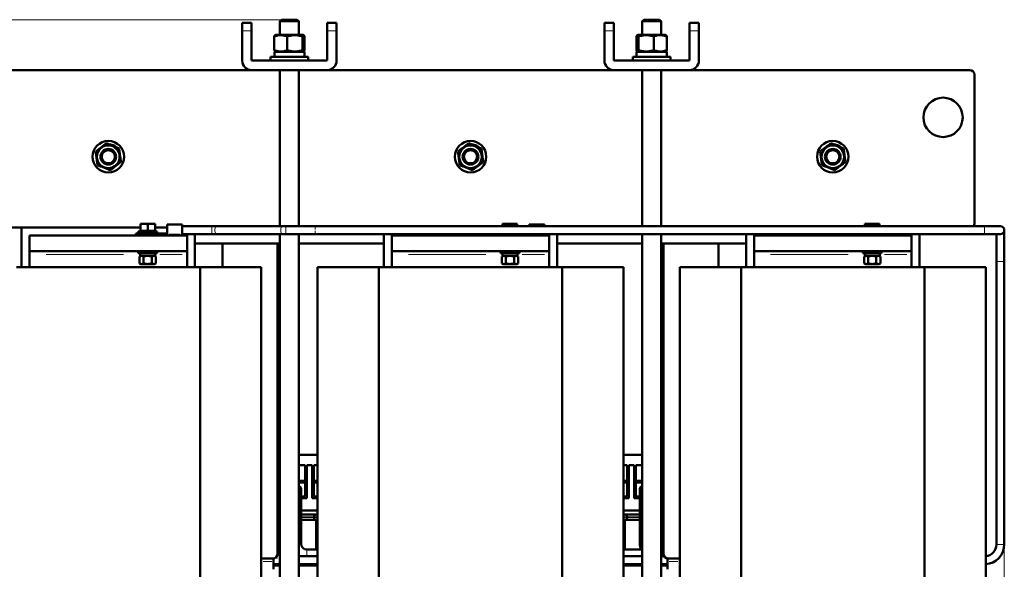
# Model space of a CAD drawing. Header units: millimetres. Extents: x 0 to 1485, y 0 to 2100.
# Tile 4 of 5: x 502 to 1127, y 807 to 1156. Entities that reach past the tile are written whole.
import ezdxf

# ---------------------------------------------------------------- set-up
doc = ezdxf.new("R2010")
doc.units = ezdxf.units.MM
doc.header["$LTSCALE"] = 5
doc.linetypes.add('SLD-Сплошная', pattern=[0])
doc.styles.add('SLDTEXTSTYLE0', font='TXT', dxfattribs={"width": 0.7})
doc.styles.add('SLDTEXTSTYLE1', font='TXT', dxfattribs={"width": 0.7, "bigfont": 'bigfont'})
doc.dimstyles.new('SLDDIMSTYLE0', dxfattribs={"dimtxt": 25, "dimasz": 25, "dimexe": 0, "dimexo": 0.0625, "dimgap": 6.25, "dimtad": 2, "dimdec": 1, "dimrnd": 1e-09, "dimzin": 12, "dimdsep": 46, "dimtxsty": 'SLDTEXTSTYLE0', "dimsah": 1, "dimcen": 0.09, "dimadec": 0, "dimazin": 3, "dimtfac": 1, "dimtdec": 3, "dimtofl": 0, "dimtmove": 0, "dimatfit": 3, "dimfxl": 1, "dimfrac": 2, "dimtolj": 1, "dimtzin": 12, "dimarcsym": 0})

# ---------------------------------------------------------------- blocks, each defined once
blk = doc.blocks.new('_D')
at = {"color": 7, "linetype": 'SLD-Сплошная', "lineweight": 0}
for p, q in [((1126.79, 822.36), (1126.79, 318.55)), ((460.76, 588.5), (460.76, 318.55)), ((460.76, 323.55), (1126.79, 323.55))]:
    blk.add_line(p, q, dxfattribs=at)
at = {"color": 7, "linetype": 'SLD-Сплошная', "lineweight": 18}
for points in [[(460.76, 323.55), (485.76, 319.7), (485.76, 327.39)], [(1126.79, 323.55), (1101.79, 327.39), (1101.79, 319.7)]]:
    blk.add_solid(points, dxfattribs=at)
at = {"color": 7, "linetype": 'SLD-Сплошная', "lineweight": 18, "insert": (784, 355.77), "char_height": 25, "attachment_point": 1, "style": 'SLDTEXTSTYLE1'}
blk.add_mtext('Ш', dxfattribs=at)
blk = doc.blocks.new('_D_1')
at = {"color": 7, "linetype": 'SLD-Сплошная', "lineweight": 0}
for p, q in [((667.84, 1155.55), (365.76, 1155.55)), ((370.76, 413.55), (370.76, 1155.55)), ((632.83, 413.55), (365.76, 413.55))]:
    blk.add_line(p, q, dxfattribs=at)
at = {"color": 7, "linetype": 'SLD-Сплошная', "lineweight": 18}
for points in [[(370.76, 1155.55), (366.92, 1130.55), (374.61, 1130.55)], [(370.76, 413.55), (374.61, 438.55), (366.92, 438.55)]]:
    blk.add_solid(points, dxfattribs=at)
at = {"color": 7, "linetype": 'SLD-Сплошная', "lineweight": 18, "insert": (338.54, 776.54), "char_height": 25, "attachment_point": 1, "rotation": 90, "style": 'SLDTEXTSTYLE1'}
blk.add_mtext('В', dxfattribs=at)

msp = doc.modelspace()

# ---------------------------------------------------------------- linework, layer by layer
at = {"color": 7, "linetype": 'SLD-Сплошная', "lineweight": 50}
for p, q in [((648.88, 1153.55), (642.88, 1153.55)), ((642.88, 1148.55), (642.88, 1153.55)), ((648.88, 1153.55), (648.88, 1148.55)), ((667.89, 1155.55), (666.89, 1154.55)), ((666.89, 1154.55), (666.89, 1145.95)), ((678.89, 1154.55), (666.89, 1154.55)), ((677.89, 1155.55), (667.89, 1155.55)), ((678.89, 1154.55), (677.89, 1155.55)), ((678.89, 1145.95), (678.89, 1154.55)), ((696.88, 1153.55), (702.88, 1153.55)), ((696.88, 1148.55), (696.88, 1153.55)), ((702.88, 1148.55), (702.88, 1153.55)), ((878.88, 1153.55), (872.88, 1153.55)), ((872.88, 1153.55), (872.88, 1148.55)), ((878.88, 1153.55), (878.88, 1148.55)), ((897.87, 1155.55), (896.87, 1154.55)), ((896.87, 1154.55), (896.87, 1145.95)), ((908.87, 1154.55), (896.87, 1154.55)), ((907.87, 1155.55), (897.87, 1155.55)), ((908.87, 1154.55), (907.87, 1155.55)), ((908.87, 1145.95), (908.87, 1154.55)), ((926.88, 1153.55), (932.88, 1153.55)), ((926.88, 1148.55), (926.88, 1153.55)), ((932.88, 1148.55), (932.88, 1153.55)), ((642.88, 1129.55), (642.88, 1148.55)), ((648.88, 1148.55), (648.88, 1129.55)), ((663.28, 1136.17), (663.28, 1144.92)), ((664.26, 1145.95), (663.79, 1145.67)), ((681.51, 1145.95), (664.26, 1145.95)), ((671.53, 1136.17), (671.53, 1144.92)), ((681.13, 1136.17), (681.13, 1144.92)), ((681.98, 1145.67), (681.51, 1145.95)), ((682.48, 1136.17), (682.48, 1144.92)), ((696.88, 1129.55), (696.88, 1148.55)), ((702.88, 1148.55), (702.88, 1129.55)), ((872.88, 1129.55), (872.88, 1148.55)), ((878.88, 1148.55), (878.88, 1129.55)), ((893.28, 1144.92), (893.28, 1136.17)), ((894.26, 1145.95), (893.78, 1145.67)), ((911.51, 1145.95), (894.26, 1145.95)), ((894.63, 1144.92), (894.63, 1136.17)), ((904.23, 1144.92), (904.23, 1136.17)), ((911.98, 1145.67), (911.51, 1145.95)), ((912.48, 1136.17), (912.48, 1144.92)), ((926.88, 1129.55), (926.88, 1148.55)), ((932.88, 1148.55), (932.88, 1129.55)), ((660.88, 1132.05), (660.88, 1129.55)), ((684.88, 1132.05), (660.88, 1132.05)), ((663.33, 1135.15), (663.33, 1132.05)), ((682.43, 1135.15), (663.33, 1135.15)), ((663.8, 1135.41), (664.26, 1135.15)), ((681.51, 1135.15), (681.96, 1135.41)), ((682.43, 1132.05), (682.43, 1135.15)), ((684.88, 1129.55), (684.88, 1132.05)), ((890.88, 1132.05), (890.88, 1129.55)), ((914.88, 1132.05), (890.88, 1132.05)), ((893.33, 1135.15), (893.33, 1132.05)), ((912.43, 1135.15), (893.33, 1135.15)), ((893.8, 1135.41), (894.26, 1135.15)), ((911.51, 1135.15), (911.96, 1135.41)), ((912.43, 1132.05), (912.43, 1135.15)), ((914.88, 1129.55), (914.88, 1132.05)), ((648.88, 1129.55), (696.88, 1129.55)), ((878.88, 1129.55), (926.88, 1129.55)), ((470.88, 1123.55), (648.88, 1123.55)), ((696.88, 1123.55), (648.88, 1123.55)), ((666.89, 1123.55), (666.89, 1024.44)), ((678.89, 1024.44), (678.89, 1123.55)), ((696.88, 1123.55), (878.88, 1123.55)), ((926.88, 1123.55), (878.88, 1123.55)), ((896.87, 1123.55), (896.87, 1024.44)), ((908.87, 1024.44), (908.87, 1123.55)), ((926.88, 1123.55), (1104.88, 1123.55)), ((1107.88, 1120.55), (1107.88, 1026.55)), ((560.75, 1075.47), (560.93, 1075.9)), ((790.75, 1075.47), (790.93, 1075.9)), ((1020.75, 1075.47), (1020.93, 1075.9)), ((562.25, 1075.19), (562.93, 1074.7)), ((792.25, 1075.19), (792.93, 1074.7)), ((1022.25, 1075.19), (1022.93, 1074.7)), ((580.57, 1025.99), (578.24, 1025.99)), ((578.24, 1025.73), (578.24, 1021.61)), ((585.24, 1025.99), (580.57, 1025.99)), ((582.9, 1025.73), (582.9, 1021.61)), ((587.57, 1025.99), (585.24, 1025.99)), ((587.57, 1021.61), (587.57, 1025.73)), ((604.89, 1025.48), (595.18, 1025.48)), ((810.57, 1025.99), (808.24, 1025.99)), ((808.24, 1025.73), (808.24, 1024.44)), ((815.24, 1025.99), (810.57, 1025.99)), ((812.9, 1025.73), (812.9, 1024.44)), ((817.57, 1025.99), (815.24, 1025.99)), ((817.57, 1024.44), (817.57, 1025.73)), ((834.89, 1025.48), (825.18, 1025.48)), ((1040.57, 1025.99), (1038.24, 1025.99)), ((1038.24, 1025.73), (1038.24, 1024.44)), ((1045.24, 1025.99), (1040.57, 1025.99)), ((1042.9, 1025.73), (1042.9, 1024.44)), ((1047.57, 1025.99), (1045.24, 1025.99)), ((1047.57, 1024.44), (1047.57, 1025.73)), ((578.24, 1023.55), (470.88, 1023.55)), ((502.88, 998.55), (502.88, 1023.55)), ((575.27, 1019.72), (575.27, 1018.55)), ((576.9, 1021.01), (576.9, 1019.76)), ((576.9, 1021.01), (582.9, 1021.01)), ((578.24, 1021.61), (580.57, 1021.61)), ((579.9, 1019.76), (579.9, 1019.72)), ((580.57, 1021.61), (582.9, 1021.61)), ((582.9, 1021.61), (585.24, 1021.61)), ((582.9, 1021.01), (588.9, 1021.01)), ((585.24, 1021.61), (587.57, 1021.61)), ((585.9, 1019.72), (585.9, 1019.76)), ((586.59, 1018.55), (586.59, 1019.72)), ((587.03, 1021.01), (587.57, 1021.61)), ((595.18, 1023.55), (587.57, 1023.55)), ((588.9, 1019.76), (588.9, 1021.01)), ((623.67, 1024.44), (604.89, 1024.44)), ((604.89, 1019.44), (623.67, 1019.44)), ((612.88, 1019.44), (612.88, 998.55)), ((626.28, 1024.44), (623.67, 1024.44)), ((623.67, 1019.44), (626.28, 1019.44)), ((668.02, 1024.44), (626.28, 1024.44)), ((626.28, 1019.44), (668.02, 1019.44)), ((666.89, 1019.44), (666.89, 469.55)), ((670.64, 1024.44), (668.02, 1024.44)), ((668.02, 1019.44), (670.64, 1019.44)), ((689.31, 1024.44), (670.64, 1024.44)), ((670.64, 1019.44), (689.31, 1019.44)), ((678.89, 469.55), (678.89, 1019.44)), ((1114.29, 1024.44), (689.31, 1024.44)), ((689.31, 1019.44), (1114.29, 1019.44)), ((732.88, 998.55), (732.88, 1019.44)), ((805.27, 1019.44), (805.27, 1018.55)), ((816.59, 1018.55), (816.59, 1019.44)), ((842.88, 1019.44), (842.88, 998.55)), ((896.87, 1019.44), (896.87, 469.55)), ((908.87, 469.55), (908.87, 1019.44)), ((962.88, 998.55), (962.88, 1019.44)), ((1039.9, 1019.44), (1039.9, 1018.55)), ((1045.9, 1018.55), (1045.9, 1019.44)), ((1072.88, 1019.44), (1072.88, 998.55)), ((1124.29, 1024.44), (1114.29, 1024.44)), ((1114.29, 1019.44), (1124.29, 1019.44)), ((1121.79, 1019.44), (1121.79, 1001.94)), ((1126.79, 1001.94), (1126.79, 1021.94)), ((507.88, 1018.55), (607.88, 1018.55)), ((507.88, 1018.55), (507.88, 1008.55)), ((607.88, 1008.55), (607.88, 1018.55)), ((666.89, 1013.55), (612.88, 1013.55)), ((630.38, 1013.55), (630.38, 998.55)), ((665.38, 816.55), (665.38, 1013.55)), ((732.88, 1013.55), (678.89, 1013.55)), ((737.88, 1018.55), (837.88, 1018.55)), ((737.88, 1018.55), (737.88, 1008.55)), ((837.88, 1008.55), (837.88, 1018.55)), ((896.87, 1013.55), (842.88, 1013.55)), ((962.88, 1013.55), (908.87, 1013.55)), ((910.38, 1013.55), (910.38, 816.55)), ((945.38, 1013.55), (945.38, 998.55)), ((967.88, 1018.55), (1067.88, 1018.55)), ((967.88, 1018.55), (967.88, 1008.55)), ((1067.88, 1008.55), (1067.88, 1018.55)), ((507.88, 1008.55), (607.88, 1008.55)), ((507.88, 1008.55), (507.88, 1006.55)), ((507.88, 1006.55), (507.88, 998.55)), ((576.9, 1008.53), (576.9, 1007.28)), ((582.9, 1008.53), (576.9, 1008.53)), ((576.9, 1007.28), (582.9, 1007.28)), ((578.13, 1007.28), (578.13, 1005.73)), ((579.9, 1008.55), (579.9, 1008.53)), ((588.9, 1008.53), (582.9, 1008.53)), ((582.9, 1007.28), (588.9, 1007.28)), ((585.9, 1008.53), (585.9, 1008.55)), ((587.68, 1005.73), (587.68, 1007.28)), ((588.9, 1007.28), (588.9, 1008.53)), ((607.88, 1008.55), (607.88, 1006.55)), ((607.88, 1006.55), (607.88, 998.55)), ((737.88, 1008.55), (837.88, 1008.55)), ((737.88, 1008.55), (737.88, 1006.55)), ((737.88, 1006.55), (737.88, 998.55)), ((806.9, 1008.53), (806.9, 1007.28)), ((812.9, 1008.53), (806.9, 1008.53)), ((812.9, 1007.28), (806.9, 1007.28)), ((808.13, 1007.28), (808.13, 1005.73)), ((809.9, 1008.55), (809.9, 1008.53)), ((818.9, 1008.53), (812.9, 1008.53)), ((818.9, 1007.28), (812.9, 1007.28)), ((815.9, 1008.53), (815.9, 1008.55)), ((817.68, 1005.73), (817.68, 1007.28)), ((818.9, 1007.28), (818.9, 1008.53)), ((837.88, 1008.55), (837.88, 1006.55)), ((837.88, 1006.55), (837.88, 998.55)), ((967.88, 1008.55), (1067.88, 1008.55)), ((967.88, 1008.55), (967.88, 1006.55)), ((967.88, 1006.55), (967.88, 998.55)), ((1036.9, 1008.53), (1036.9, 1007.28)), ((1042.9, 1008.53), (1036.9, 1008.53)), ((1042.9, 1007.28), (1036.9, 1007.28)), ((1038.13, 1007.28), (1038.13, 1005.73)), ((1039.9, 1008.55), (1039.9, 1008.53)), ((1048.9, 1008.53), (1042.9, 1008.53)), ((1048.9, 1007.28), (1042.9, 1007.28)), ((1045.9, 1008.53), (1045.9, 1008.55)), ((1047.68, 1005.73), (1047.68, 1007.28)), ((1048.9, 1007.28), (1048.9, 1008.53)), ((1067.88, 1008.55), (1067.88, 1006.55)), ((1067.88, 1006.55), (1067.88, 998.55)), ((578.59, 1005.73), (577.71, 1005.22)), ((577.71, 1000.84), (577.71, 1005.22)), ((577.71, 1000.84), (578.59, 1000.33)), ((578.13, 1005.73), (587.68, 1005.73)), ((587.22, 1000.33), (578.59, 1000.33)), ((580.31, 1000.84), (580.31, 1005.22)), ((585.5, 1000.84), (585.5, 1005.22)), ((588.1, 1005.22), (587.22, 1005.73)), ((587.22, 1000.33), (588.1, 1000.84)), ((588.1, 1005.22), (588.1, 1000.84)), ((808.59, 1005.73), (807.71, 1005.22)), ((807.71, 1000.84), (807.71, 1005.22)), ((807.71, 1000.84), (808.59, 1000.33)), ((817.68, 1005.73), (808.13, 1005.73)), ((817.22, 1000.33), (808.59, 1000.33)), ((810.31, 1000.84), (810.31, 1005.22)), ((815.5, 1000.84), (815.5, 1005.22)), ((818.1, 1005.22), (817.22, 1005.73)), ((817.22, 1000.33), (818.1, 1000.84)), ((818.1, 1005.22), (818.1, 1000.84)), ((1038.59, 1005.73), (1037.71, 1005.22)), ((1037.71, 1000.84), (1037.71, 1005.22)), ((1037.71, 1000.84), (1038.59, 1000.33)), ((1038.13, 1005.73), (1047.68, 1005.73)), ((1047.22, 1000.33), (1038.59, 1000.33)), ((1040.31, 1000.84), (1040.31, 1005.22)), ((1045.5, 1000.84), (1045.5, 1005.22)), ((1048.1, 1005.22), (1047.22, 1005.73)), ((1047.22, 1000.33), (1048.1, 1000.84)), ((1048.1, 1005.22), (1048.1, 1000.84)), ((1121.79, 1001.94), (1121.79, 822.41)), ((1126.79, 822.41), (1126.79, 1001.94)), ((499.63, 998.55), (616.13, 998.55)), ((616.13, 998.55), (616.13, 588.55)), ((616.13, 998.55), (655, 998.55)), ((655, 588.55), (655, 998.55)), ((690.76, 998.55), (690.76, 588.55)), ((690.76, 998.55), (729.63, 998.55)), ((729.63, 588.55), (729.63, 998.55)), ((729.63, 998.55), (846.13, 998.55)), ((846.13, 998.55), (846.13, 588.55)), ((846.13, 998.55), (885, 998.55)), ((885, 588.55), (885, 998.55)), ((920.76, 998.55), (920.76, 588.55)), ((920.76, 998.55), (959.63, 998.55)), ((959.63, 588.55), (959.63, 998.55)), ((959.63, 998.55), (1076.13, 998.55)), ((1076.13, 998.55), (1076.13, 588.55)), ((1076.13, 998.55), (1115, 998.55)), ((1115, 588.55), (1115, 998.55)), ((665.38, 879.35), (666.89, 879.35)), ((678.89, 879.35), (690.76, 879.35)), ((885, 879.35), (896.87, 879.35)), ((908.87, 879.35), (910.38, 879.35)), ((666.89, 872.85), (665.38, 872.85)), ((682.88, 872.85), (678.89, 872.85)), ((682.88, 862.85), (682.88, 872.85)), ((683.88, 872.85), (687.43, 872.85)), ((683.88, 872.85), (683.88, 862.35)), ((687.43, 862.35), (687.43, 872.85)), ((690.76, 872.85), (688.43, 872.85)), ((688.43, 872.85), (688.43, 862.85)), ((887.33, 872.85), (885, 872.85)), ((887.33, 862.85), (887.33, 872.85)), ((888.33, 872.85), (891.88, 872.85)), ((888.33, 872.85), (888.33, 862.35)), ((891.88, 862.35), (891.88, 872.85)), ((896.87, 872.85), (892.88, 872.85)), ((892.88, 872.85), (892.88, 862.85)), ((910.38, 872.85), (908.87, 872.85)), ((665.38, 862.85), (666.89, 862.85)), ((678.89, 862.85), (682.88, 862.85)), ((688.43, 862.85), (690.76, 862.85)), ((885, 862.85), (887.33, 862.85)), ((892.88, 862.85), (896.87, 862.85)), ((908.87, 862.85), (910.38, 862.85)), ((666.89, 862.35), (665.38, 862.35)), ((665.38, 861.85), (666.89, 861.85)), ((683.88, 862.35), (678.89, 862.35)), ((682.88, 861.85), (678.89, 861.85)), ((680.26, 858.15), (680.38, 858.15)), ((680.38, 856.65), (680.38, 858.15)), ((680.38, 851.4), (680.38, 857.4)), ((680.38, 856.65), (680.38, 856.65)), ((682.88, 852.85), (682.88, 861.85)), ((683.88, 862.35), (683.88, 851.85)), ((687.43, 862.35), (687.43, 851.85)), ((690.76, 862.35), (687.43, 862.35)), ((688.43, 861.85), (690.76, 861.85)), ((688.43, 852.85), (688.43, 861.85)), ((888.33, 862.35), (885, 862.35)), ((885, 861.85), (887.33, 861.85)), ((887.33, 861.85), (887.33, 852.85)), ((888.33, 851.85), (888.33, 862.35)), ((896.87, 862.35), (891.88, 862.35)), ((891.88, 862.35), (891.88, 851.85)), ((896.87, 861.85), (892.88, 861.85)), ((892.88, 861.85), (892.88, 852.85)), ((895.38, 858.15), (895.38, 857.52)), ((895.38, 858.15), (895.49, 858.15)), ((895.38, 857.4), (895.38, 851.4)), ((910.38, 862.35), (908.87, 862.35)), ((908.87, 861.85), (910.38, 861.85)), ((666.89, 852.85), (665.38, 852.85)), ((666.89, 851.85), (665.38, 851.85)), ((680.38, 852.85), (682.88, 852.85)), ((680.38, 851.85), (683.88, 851.85)), ((680.38, 825.45), (680.38, 851.4)), ((690.76, 851.85), (687.43, 851.85)), ((690.76, 852.85), (688.43, 852.85)), ((887.33, 852.85), (885, 852.85)), ((888.33, 851.85), (885, 851.85)), ((891.88, 851.85), (895.38, 851.85)), ((892.88, 852.85), (895.38, 852.85)), ((895.38, 851.4), (895.38, 825.45)), ((910.38, 852.85), (908.87, 852.85)), ((910.38, 851.85), (908.87, 851.85)), ((666.89, 844.05), (665.38, 844.05)), ((690.76, 844.05), (680.38, 844.05)), ((895.38, 844.05), (885, 844.05)), ((910.38, 844.05), (908.87, 844.05)), ((665.38, 841.43), (665.8, 841.43)), ((665.8, 841.43), (666.89, 841.43)), ((665.8, 838.05), (666.89, 838.05)), ((665.88, 819.24), (665.88, 838.05)), ((666.89, 838.07), (666.06, 838.07)), ((680.38, 841.43), (689.96, 841.43)), ((689.7, 838.07), (680.38, 838.07)), ((680.38, 838.05), (689.96, 838.05)), ((688.38, 839.85), (688.38, 839.62)), ((689.88, 838.05), (689.88, 819.24)), ((689.96, 841.43), (690.76, 841.43)), ((885, 841.43), (885.8, 841.43)), ((885.8, 841.43), (895.38, 841.43)), ((885.8, 838.05), (895.38, 838.05)), ((885.88, 819.24), (885.88, 838.05)), ((895.38, 838.07), (886.06, 838.07)), ((887.38, 839.62), (887.38, 839.85)), ((908.87, 841.43), (909.96, 841.43)), ((909.7, 838.07), (908.87, 838.07)), ((908.87, 838.05), (909.96, 838.05)), ((909.88, 838.05), (909.88, 819.24)), ((909.96, 841.43), (910.38, 841.43)), ((680.38, 822.74), (680.38, 825.45)), ((895.38, 825.45), (895.38, 822.74)), ((666.89, 819.24), (665.38, 819.24)), ((690.76, 819.24), (683.88, 819.24)), ((690.76, 819.24), (683.88, 819.24)), ((896.13, 819.24), (885, 819.24)), ((896.13, 819.24), (885, 819.24)), ((910.38, 819.24), (908.87, 819.24)), ((910.38, 819.24), (908.87, 819.24)), ((910.38, 819.24), (908.87, 819.24)), ((655, 813.55), (662.38, 813.55)), ((662.88, 811.55), (662.88, 813.59)), ((690.76, 814.97), (678.89, 814.98)), ((690.76, 814.95), (678.89, 814.95)), ((896.87, 814.97), (885, 814.96)), ((910.82, 814.98), (908.87, 814.97)), ((912.88, 813.59), (912.88, 811.55)), ((920.76, 813.55), (913.38, 813.55)), ((662.88, 806.65), (662.88, 811.55)), ((662.92, 809.96), (666.89, 809.96)), ((662.93, 809.91), (666.89, 809.91)), ((663.55, 809.05), (666.89, 809.05)), ((665.88, 809.05), (665.88, 809.91)), ((678.89, 809.95), (690.76, 809.95)), ((678.89, 809.91), (690.76, 809.91)), ((678.89, 809.05), (690.76, 809.05)), ((689.88, 809.91), (689.88, 809.05)), ((885, 809.96), (896.87, 809.95)), ((885, 809.91), (896.87, 809.91)), ((885, 809.91), (896.87, 809.91)), ((885, 809.05), (896.87, 809.05)), ((885.88, 809.05), (885.88, 809.91)), ((908.87, 809.95), (912.84, 809.95)), ((908.87, 809.91), (912.83, 809.91)), ((908.87, 809.91), (912.83, 809.91)), ((908.87, 809.05), (912.21, 809.05)), ((909.88, 809.91), (909.88, 809.05)), ((912.88, 811.55), (912.88, 806.65))]:
    msp.add_line(p, q, dxfattribs=at)
at = {"color": 8, "linetype": 'SLD-Сплошная', "lineweight": 18}
for p, q in [((643.78, 1148.55), (647.98, 1148.55)), ((697.78, 1148.55), (701.98, 1148.55)), ((873.78, 1148.55), (877.98, 1148.55)), ((927.78, 1148.55), (931.98, 1148.55)), ((603.44, 1019.33), (596.64, 1019.33)), ((670.64, 1024.44), (670.64, 1019.44)), ((833.44, 1019.33), (826.64, 1019.33)), ((567.59, 1006.55), (518.42, 1006.55)), ((604.85, 1006.55), (590.71, 1006.55)), ((797.59, 1006.55), (748.42, 1006.55)), ((834.85, 1006.55), (820.71, 1006.55)), ((1027.59, 1006.55), (978.42, 1006.55)), ((1064.85, 1006.55), (1050.71, 1006.55)), ((1121.79, 1001.94), (1124.29, 1001.94)), ((1124.29, 1001.94), (1126.79, 1001.94)), ((678.89, 851.4), (680.38, 851.4)), ((895.38, 851.4), (896.87, 851.4)), ((666.89, 839.85), (665.38, 839.85)), ((666.89, 839.62), (665.38, 839.62)), ((688.38, 839.85), (680.38, 839.85)), ((688.38, 839.62), (680.38, 839.62)), ((690.82, 839.85), (688.38, 839.85)), ((690.82, 839.62), (688.38, 839.62)), ((887.38, 839.85), (884.94, 839.85)), ((887.38, 839.62), (884.94, 839.62)), ((895.38, 839.85), (887.38, 839.85)), ((895.38, 839.62), (887.38, 839.62)), ((910.38, 839.85), (908.87, 839.85)), ((910.38, 839.62), (908.87, 839.62)), ((678.89, 822.74), (680.38, 822.74)), ((683.88, 814.97), (683.88, 819.24)), ((895.38, 822.74), (896.87, 822.74)), ((1121.79, 822.41), (1126.79, 822.41)), ((664.47, 813.93), (665.04, 813.46)), ((661.7, 811.55), (656.18, 811.55)), ((919.58, 811.55), (914.06, 811.55))]:
    msp.add_line(p, q, dxfattribs=at)
at = {"color": 7, "linetype": 'SLD-Сплошная', "lineweight": 50, "flags": 128}
for points in [[(558.79, 1076.45), (559.33, 1076.37), (560.93, 1075.9)], [(788.79, 1076.45), (789.33, 1076.37), (790.93, 1075.9)], [(1018.79, 1076.45), (1019.33, 1076.37), (1020.93, 1075.9)]]:
    msp.add_lwpolyline(points, dxfattribs=at)
at = {"color": 8, "linetype": 'SLD-Сплошная', "lineweight": 18, "flags": 128}
for points in [[(623.67, 1024.44), (623.67, 1024.25), (623.67, 1023.71), (623.67, 1022.89), (623.67, 1021.94), (623.67, 1020.98), (623.67, 1020.17), (623.67, 1019.63), (623.67, 1019.44), (623.67, 1019.44)], [(668.02, 1024.44), (667.77, 1024.25), (667.56, 1023.71), (667.42, 1022.89), (667.37, 1021.94), (667.42, 1020.98), (667.56, 1020.17), (667.77, 1019.63), (668.02, 1019.44), (668.02, 1019.44)], [(1114.29, 1021.94), (1114.29, 1022.89), (1114.29, 1023.71), (1114.29, 1024.25), (1114.29, 1024.44)], [(1114.29, 1019.44), (1114.29, 1019.63), (1114.29, 1020.17), (1114.29, 1020.98), (1114.29, 1021.94)]]:
    msp.add_lwpolyline(points, dxfattribs=at)
at = {"color": 7, "linetype": 'SLD-Сплошная', "lineweight": 50}
for centre, radius in [((1087.88, 1093.55), 12.5), ((557.88, 1068.55), 10), ((557.88, 1068.55), 7.19), ((787.88, 1068.55), 10), ((787.88, 1068.55), 7.19), ((1017.88, 1068.55), 10), ((1017.88, 1068.55), 7.19), ((557.88, 1068.55), 5), ((557.88, 1068.55), 4.17), ((787.88, 1068.55), 5), ((787.88, 1068.55), 4.17), ((1017.88, 1068.55), 5), ((1017.88, 1068.55), 4.17)]:
    msp.add_circle(centre, radius, dxfattribs=at)
for centre, radius, start, end in [((648.88, 1129.55), 6, 180, 270), ((696.88, 1129.55), 6, 270, 0), ((878.88, 1129.55), 6, 180, 270), ((926.88, 1129.55), 6, 270, 0), ((1104.88, 1120.55), 3, 0, 90), ((557.88, 1068.55), 7.96, 56.67553, 67.47733), ((787.88, 1068.55), 7.96, 56.67553, 67.47733), ((1017.88, 1068.55), 7.96, 56.67553, 67.47733), ((1104.88, 1026.55), 3, 315.38415, 0), ((1124.29, 1021.94), 2.5, 270, 90), ((677.88, 857.4), 2.5, 0, 66.06642), ((897.88, 857.4), 2.5, 113.78874, 180), ((665.8, 839.85), 1.58, 46.35783, 90), ((665.8, 839.62), 1.58, 272.80613, 313.64217), ((689.96, 839.85), 1.58, 90, 180), ((689.96, 839.62), 1.58, 180, 267.19387), ((885.8, 839.85), 1.58, 0, 90), ((885.8, 839.62), 1.58, 272.80613, 0), ((909.96, 839.85), 1.58, 90, 133.64217), ((909.96, 839.62), 1.58, 226.35783, 267.19387), ((683.88, 822.74), 3.5, 180, 270), ((903.88, 822.74), 8.5, 180, 204.31574), ((1114.29, 822.41), 7.5, 274.55155, 360), ((1114.29, 822.41), 12.5, 272.72909, 0), ((662.38, 816.55), 3, 270, 0), ((913.38, 816.55), 3, 180, 270)]:
    msp.add_arc(centre, radius, start, end, dxfattribs=at)
at = {"color": 8, "linetype": 'SLD-Сплошная', "lineweight": 18}
for centre, start, end in [((628.51, 1022.52), 139.27592, 191.42594), ((628.51, 1021.36), 168.57406, 220.72408)]:
    msp.add_arc(centre, 2.94, start, end, dxfattribs=at)
at = {"color": 7, "linetype": 'SLD-Сплошная', "lineweight": 50}
for points, knots in [([(663.28, 1144.92), (663.95, 1145.17), (664.63, 1145.37), (666, 1145.65), (666.7, 1145.73), (667.75, 1145.73), (668.1, 1145.71), (668.8, 1145.64), (669.14, 1145.58), (670.17, 1145.37), (670.85, 1145.17), (671.53, 1144.92)], [0, 0, 0, 0, 0.25, 0.25, 0.5, 0.5, 0.625, 0.625, 0.75, 0.75, 1, 1, 1, 1]), ([(663.8, 1145.64), (663.73, 1145.6), (663.56, 1145.51), (663.38, 1145.14), (663.28, 1144.92)], [0, 0, 0, 0, 0.394844, 1, 1, 1, 1]), ([(671.53, 1144.92), (672.31, 1145.17), (673.11, 1145.37), (674.71, 1145.65), (675.51, 1145.73), (676.72, 1145.73), (677.13, 1145.71), (677.94, 1145.64), (678.35, 1145.58), (679.55, 1145.37), (680.34, 1145.17), (681.13, 1144.92)], [0, 0, 0, 0, 0.25, 0.25, 0.5, 0.5, 0.625, 0.625, 0.75, 0.75, 1, 1, 1, 1]), ([(681.13, 1144.92), (681.24, 1145.17), (681.35, 1145.37), (681.57, 1145.65), (681.69, 1145.73), (681.86, 1145.73), (681.92, 1145.71), (682.03, 1145.64), (682.09, 1145.58), (682.26, 1145.37), (682.37, 1145.17), (682.48, 1144.92)], [0, 0, 0, 0, 0.25, 0.25, 0.5, 0.5, 0.625, 0.625, 0.75, 0.75, 1, 1, 1, 1]), ([(893.28, 1144.92), (893.39, 1145.17), (893.5, 1145.37), (893.73, 1145.65), (893.84, 1145.73), (894.01, 1145.73), (894.07, 1145.71), (894.19, 1145.64), (894.24, 1145.58), (894.41, 1145.37), (894.52, 1145.17), (894.63, 1144.92)], [0, 0, 0, 0, 0.25, 0.25, 0.5, 0.5, 0.625, 0.625, 0.75, 0.75, 1, 1, 1, 1]), ([(894.63, 1144.92), (895.42, 1145.17), (896.2, 1145.37), (897.8, 1145.65), (898.6, 1145.73), (899.82, 1145.73), (900.23, 1145.71), (901.04, 1145.64), (901.45, 1145.58), (902.65, 1145.37), (903.45, 1145.17), (904.23, 1144.92)], [0, 0, 0, 0, 0.25, 0.25, 0.5, 0.5, 0.625, 0.625, 0.75, 0.75, 1, 1, 1, 1]), ([(904.23, 1144.92), (904.91, 1145.17), (905.58, 1145.37), (906.96, 1145.65), (907.65, 1145.73), (908.7, 1145.73), (909.05, 1145.71), (909.75, 1145.64), (910.09, 1145.58), (911.13, 1145.37), (911.81, 1145.17), (912.48, 1144.92)], [0, 0, 0, 0, 0.25, 0.25, 0.5, 0.5, 0.625, 0.625, 0.75, 0.75, 1, 1, 1, 1]), ([(912.48, 1144.92), (912.36, 1145.18), (912.19, 1145.55), (912.01, 1145.6), (911.96, 1145.62)], [0, 0, 0, 0, 0.682894, 1, 1, 1, 1]), ([(671.53, 1136.17), (670.85, 1135.92), (670.18, 1135.72), (668.81, 1135.44), (668.11, 1135.36), (667.06, 1135.36), (666.71, 1135.38), (666.01, 1135.45), (665.67, 1135.51), (664.63, 1135.72), (663.96, 1135.92), (663.28, 1136.17)], [0, 0, 0, 0, 0.25, 0.25, 0.5, 0.5, 0.625, 0.625, 0.75, 0.75, 1, 1, 1, 1]), ([(681.13, 1136.17), (680.34, 1135.92), (679.55, 1135.72), (677.96, 1135.44), (677.15, 1135.36), (675.93, 1135.36), (675.52, 1135.38), (674.71, 1135.45), (674.31, 1135.51), (673.1, 1135.72), (672.31, 1135.92), (671.53, 1136.17)], [0, 0, 0, 0, 0.25, 0.25, 0.5, 0.5, 0.625, 0.625, 0.75, 0.75, 1, 1, 1, 1]), ([(682.48, 1136.17), (682.37, 1135.92), (682.26, 1135.72), (682.03, 1135.44), (681.92, 1135.36), (681.69, 1135.36), (681.58, 1135.44), (681.35, 1135.72), (681.24, 1135.92), (681.13, 1136.17)], [0, 0, 0, 0, 0.25, 0.25, 0.5, 0.5, 0.75, 0.75, 1, 1, 1, 1]), ([(894.63, 1136.17), (894.52, 1135.92), (894.41, 1135.72), (894.19, 1135.44), (894.07, 1135.36), (893.9, 1135.36), (893.84, 1135.38), (893.73, 1135.45), (893.67, 1135.51), (893.5, 1135.72), (893.39, 1135.92), (893.28, 1136.17)], [0, 0, 0, 0, 0.25, 0.25, 0.5, 0.5, 0.625, 0.625, 0.75, 0.75, 1, 1, 1, 1]), ([(904.23, 1136.17), (903.45, 1135.92), (902.66, 1135.72), (901.06, 1135.44), (900.26, 1135.36), (899.03, 1135.36), (898.62, 1135.38), (897.81, 1135.45), (897.41, 1135.51), (896.21, 1135.72), (895.42, 1135.92), (894.63, 1136.17)], [0, 0, 0, 0, 0.25, 0.25, 0.5, 0.5, 0.625, 0.625, 0.75, 0.75, 1, 1, 1, 1]), ([(912.48, 1136.17), (911.81, 1135.92), (911.13, 1135.72), (909.76, 1135.44), (909.07, 1135.36), (908.01, 1135.36), (907.66, 1135.38), (906.96, 1135.45), (906.62, 1135.51), (905.59, 1135.72), (904.91, 1135.92), (904.23, 1136.17)], [0, 0, 0, 0, 0.25, 0.25, 0.5, 0.5, 0.625, 0.625, 0.75, 0.75, 1, 1, 1, 1]), ([(556.75, 1077.13), (556.19, 1076.7), (555.63, 1076.27), (554.49, 1075.39), (553.91, 1074.95), (553.03, 1074.28), (552.74, 1074.05), (552.16, 1073.61), (551.87, 1073.39), (551.01, 1072.73), (550.44, 1072.29), (549.88, 1071.86)], [0, 0, 0, 0, 0.25, 0.25, 0.5, 0.5, 0.625, 0.625, 0.75, 0.75, 1, 1, 1, 1]), ([(564.75, 1073.81), (564.1, 1074.09), (563.44, 1074.36), (562.11, 1074.91), (561.44, 1075.19), (560.42, 1075.61), (560.08, 1075.75), (559.4, 1076.03), (559.07, 1076.17), (558.07, 1076.59), (557.41, 1076.86), (556.75, 1077.13)], [0, 0, 0, 0, 0.25, 0.25, 0.5, 0.5, 0.625, 0.625, 0.75, 0.75, 1, 1, 1, 1]), ([(786.75, 1077.13), (786.19, 1076.7), (785.63, 1076.27), (784.49, 1075.39), (783.91, 1074.95), (783.03, 1074.28), (782.74, 1074.05), (782.16, 1073.61), (781.87, 1073.39), (781.01, 1072.73), (780.44, 1072.29), (779.88, 1071.86)], [0, 0, 0, 0, 0.25, 0.25, 0.5, 0.5, 0.625, 0.625, 0.75, 0.75, 1, 1, 1, 1]), ([(794.75, 1073.81), (794.1, 1074.09), (793.44, 1074.36), (792.11, 1074.91), (791.44, 1075.19), (790.42, 1075.61), (790.08, 1075.75), (789.4, 1076.03), (789.07, 1076.17), (788.07, 1076.59), (787.41, 1076.86), (786.75, 1077.13)], [0, 0, 0, 0, 0.25, 0.25, 0.5, 0.5, 0.625, 0.625, 0.75, 0.75, 1, 1, 1, 1]), ([(1016.75, 1077.13), (1016.19, 1076.7), (1015.63, 1076.27), (1014.49, 1075.39), (1013.91, 1074.95), (1013.03, 1074.28), (1012.74, 1074.05), (1012.16, 1073.61), (1011.87, 1073.39), (1011.01, 1072.73), (1010.44, 1072.29), (1009.88, 1071.86)], [0, 0, 0, 0, 0.25, 0.25, 0.5, 0.5, 0.625, 0.625, 0.75, 0.75, 1, 1, 1, 1]), ([(1024.75, 1073.81), (1024.1, 1074.09), (1023.44, 1074.36), (1022.11, 1074.91), (1021.44, 1075.19), (1020.42, 1075.61), (1020.08, 1075.75), (1019.4, 1076.03), (1019.07, 1076.17), (1018.07, 1076.59), (1017.41, 1076.86), (1016.75, 1077.13)], [0, 0, 0, 0, 0.25, 0.25, 0.5, 0.5, 0.625, 0.625, 0.75, 0.75, 1, 1, 1, 1]), ([(549.88, 1071.86), (549.97, 1071.16), (550.07, 1070.45), (550.25, 1069.02), (550.35, 1068.29), (550.54, 1066.84), (550.63, 1066.12), (550.82, 1064.69), (550.92, 1063.98), (551.01, 1063.28)], [0, 0, 0, 0, 0.25, 0.25, 0.5, 0.5, 0.75, 0.75, 1, 1, 1, 1]), ([(565.88, 1065.23), (565.79, 1065.93), (565.7, 1066.64), (565.51, 1068.07), (565.41, 1068.8), (565.22, 1070.25), (565.13, 1070.97), (564.94, 1072.4), (564.85, 1073.11), (564.75, 1073.81)], [0, 0, 0, 0, 0.25, 0.25, 0.5, 0.5, 0.75, 0.75, 1, 1, 1, 1]), ([(779.88, 1071.86), (779.97, 1071.16), (780.07, 1070.45), (780.25, 1069.02), (780.35, 1068.29), (780.54, 1066.84), (780.63, 1066.12), (780.82, 1064.69), (780.92, 1063.98), (781.01, 1063.28)], [0, 0, 0, 0, 0.25, 0.25, 0.5, 0.5, 0.75, 0.75, 1, 1, 1, 1]), ([(795.88, 1065.23), (795.79, 1065.93), (795.7, 1066.64), (795.51, 1068.07), (795.41, 1068.8), (795.22, 1070.25), (795.13, 1070.97), (794.94, 1072.4), (794.85, 1073.11), (794.75, 1073.81)], [0, 0, 0, 0, 0.25, 0.25, 0.5, 0.5, 0.75, 0.75, 1, 1, 1, 1]), ([(1009.88, 1071.86), (1009.97, 1071.16), (1010.07, 1070.45), (1010.25, 1069.02), (1010.35, 1068.29), (1010.54, 1066.84), (1010.63, 1066.12), (1010.82, 1064.69), (1010.92, 1063.98), (1011.01, 1063.28)], [0, 0, 0, 0, 0.25, 0.25, 0.5, 0.5, 0.75, 0.75, 1, 1, 1, 1]), ([(1025.88, 1065.23), (1025.79, 1065.93), (1025.7, 1066.64), (1025.51, 1068.07), (1025.41, 1068.8), (1025.22, 1070.25), (1025.13, 1070.97), (1024.94, 1072.4), (1024.85, 1073.11), (1024.75, 1073.81)], [0, 0, 0, 0, 0.25, 0.25, 0.5, 0.5, 0.75, 0.75, 1, 1, 1, 1]), ([(551.01, 1063.28), (551.66, 1063.01), (552.32, 1062.73), (553.65, 1062.18), (554.32, 1061.9), (555.34, 1061.48), (555.68, 1061.34), (556.36, 1061.06), (556.69, 1060.92), (557.69, 1060.5), (558.35, 1060.23), (559.01, 1059.96)], [0, 0, 0, 0, 0.25, 0.25, 0.5, 0.5, 0.625, 0.625, 0.75, 0.75, 1, 1, 1, 1]), ([(559.01, 1059.96), (559.57, 1060.39), (560.13, 1060.82), (561.28, 1061.7), (561.85, 1062.14), (562.73, 1062.81), (563.02, 1063.04), (563.6, 1063.48), (563.89, 1063.7), (564.75, 1064.36), (565.32, 1064.8), (565.88, 1065.23)], [0, 0, 0, 0, 0.25, 0.25, 0.5, 0.5, 0.625, 0.625, 0.75, 0.75, 1, 1, 1, 1]), ([(781.01, 1063.28), (781.66, 1063.01), (782.32, 1062.73), (783.65, 1062.18), (784.32, 1061.9), (785.34, 1061.48), (785.68, 1061.34), (786.36, 1061.06), (786.69, 1060.92), (787.69, 1060.5), (788.35, 1060.23), (789.01, 1059.96)], [0, 0, 0, 0, 0.25, 0.25, 0.5, 0.5, 0.625, 0.625, 0.75, 0.75, 1, 1, 1, 1]), ([(789.01, 1059.96), (789.57, 1060.39), (790.13, 1060.82), (791.28, 1061.7), (791.85, 1062.14), (792.73, 1062.81), (793.02, 1063.04), (793.6, 1063.48), (793.89, 1063.7), (794.75, 1064.36), (795.32, 1064.8), (795.88, 1065.23)], [0, 0, 0, 0, 0.25, 0.25, 0.5, 0.5, 0.625, 0.625, 0.75, 0.75, 1, 1, 1, 1]), ([(1011.01, 1063.28), (1011.66, 1063.01), (1012.32, 1062.73), (1013.65, 1062.18), (1014.32, 1061.9), (1015.34, 1061.48), (1015.68, 1061.34), (1016.36, 1061.06), (1016.69, 1060.92), (1017.69, 1060.5), (1018.35, 1060.23), (1019.01, 1059.96)], [0, 0, 0, 0, 0.25, 0.25, 0.5, 0.5, 0.625, 0.625, 0.75, 0.75, 1, 1, 1, 1]), ([(1019.01, 1059.96), (1019.57, 1060.39), (1020.13, 1060.82), (1021.28, 1061.7), (1021.85, 1062.14), (1022.73, 1062.81), (1023.02, 1063.04), (1023.6, 1063.48), (1023.89, 1063.7), (1024.75, 1064.36), (1025.32, 1064.8), (1025.88, 1065.23)], [0, 0, 0, 0, 0.25, 0.25, 0.5, 0.5, 0.625, 0.625, 0.75, 0.75, 1, 1, 1, 1]), ([(595.18, 1019.33), (595.18, 1019.91), (595.18, 1020.55), (595.18, 1021.83), (595.18, 1022.47), (595.18, 1023.64), (595.18, 1024.16), (595.18, 1025), (595.18, 1025.31), (595.18, 1025.48)], [0, 0, 0, 0, 0.25, 0.25, 0.5, 0.5, 0.75, 0.75, 1, 1, 1, 1]), ([(604.89, 1025.48), (604.89, 1025.46), (604.89, 1025.42), (604.89, 1025.36), (604.89, 1025.29), (604.89, 1025.21), (604.89, 1025.08), (604.89, 1024.88), (604.89, 1024.59), (604.89, 1024.25), (604.89, 1023.76), (604.89, 1023.07), (604.89, 1022.31), (604.89, 1021.68), (604.89, 1021.19), (604.89, 1020.7), (604.89, 1020.28), (604.89, 1019.92), (604.89, 1019.62), (604.89, 1019.43), (604.89, 1019.33)], [0, 0, 0, 0, 0.024741, 0.049424, 0.074095, 0.0988, 0.123584, 0.186783, 0.250119, 0.313317, 0.376654, 0.500008, 0.623362, 0.686562, 0.749897, 0.813096, 0.876432, 0.917627, 0.958745, 1, 1, 1, 1]), ([(825.18, 1025.48), (825.18, 1025.37), (825.18, 1025.15), (825.18, 1024.77), (825.18, 1024.49), (825.18, 1024.44)], [0, 0, 0, 0, 0.454212, 0.908424, 1, 1, 1, 1]), ([(834.89, 1025.48), (834.89, 1025.37), (834.89, 1025.15), (834.89, 1024.77), (834.89, 1024.49), (834.89, 1024.44)], [0, 0, 0, 0, 0.454212, 0.908424, 1, 1, 1, 1]), ([(575.27, 1019.72), (575.27, 1019.72), (575.47, 1019.72), (576.24, 1019.72), (576.8, 1019.72), (578.22, 1019.72), (579.06, 1019.72), (580.91, 1019.72), (581.91, 1019.72), (582.9, 1019.72)], [0, 0, 0, 0, 0.25, 0.25, 0.5, 0.5, 0.75, 0.75, 1, 1, 1, 1]), ([(582.9, 1019.72), (583.55, 1019.72), (584.19, 1019.72), (585.43, 1019.72), (586.03, 1019.72), (586.59, 1019.72)], [0, 0, 0, 0, 0.5, 0.5, 1, 1, 1, 1]), ([(586.59, 1019.72), (586.72, 1019.72), (586.98, 1019.72), (587.38, 1019.72), (587.79, 1019.72), (588.2, 1019.72), (588.61, 1019.72), (589.03, 1019.72), (589.45, 1019.72), (589.87, 1019.72), (590.3, 1019.72), (590.88, 1019.72), (591.6, 1019.72), (592.49, 1019.72), (593.38, 1019.72), (594.28, 1019.72), (594.88, 1019.72), (595.18, 1019.72)], [0, 0, 0, 0, 0.050138, 0.100181, 0.150152, 0.200076, 0.249977, 0.299882, 0.349813, 0.399796, 0.449855, 0.500015, 0.60019, 0.700079, 0.799878, 0.899787, 1, 1, 1, 1]), ([(595.18, 1018.54), (595.18, 1018.56), (595.18, 1018.64), (595.18, 1018.91), (595.18, 1019.11), (595.18, 1019.33)], [0, 0, 0, 0, 0.5, 0.5, 1, 1, 1, 1]), ([(604.89, 1019.33), (604.89, 1019.3), (604.89, 1019.25), (604.89, 1019.16), (604.89, 1019.09), (604.89, 1018.99), (604.89, 1018.87), (604.89, 1018.75), (604.89, 1018.66), (604.89, 1018.59), (604.89, 1018.55), (604.89, 1018.54), (604.89, 1018.54)], [0, 0, 0, 0, 0.06129, 0.12237, 0.183532, 0.245068, 0.372239, 0.500069, 0.627231, 0.755071, 0.877362, 1, 1, 1, 1]), ([(825.18, 1018.54), (825.18, 1018.56), (825.18, 1018.64), (825.18, 1018.91), (825.18, 1019.11), (825.18, 1019.33)], [0, 0, 0, 0, 0.5, 0.5, 1, 1, 1, 1]), ([(834.89, 1019.33), (834.89, 1019.3), (834.89, 1019.25), (834.89, 1019.16), (834.89, 1019.09), (834.89, 1018.99), (834.89, 1018.87), (834.89, 1018.75), (834.89, 1018.66), (834.89, 1018.59), (834.89, 1018.55), (834.89, 1018.54), (834.89, 1018.54)], [0, 0, 0, 0, 0.06129, 0.12237, 0.183532, 0.245068, 0.372239, 0.500069, 0.627231, 0.755071, 0.877362, 1, 1, 1, 1]), ([(577.71, 1005.22), (578.13, 1005.47), (578.56, 1005.63), (579.23, 1005.63), (579.45, 1005.59), (579.88, 1005.45), (580.09, 1005.35), (580.31, 1005.22)], [0, 0, 0, 0, 0.5, 0.5, 0.75, 0.75, 1, 1, 1, 1]), ([(580.31, 1000.84), (579.88, 1000.6), (579.45, 1000.44), (578.79, 1000.44), (578.57, 1000.48), (578.14, 1000.62), (577.92, 1000.72), (577.71, 1000.84)], [0, 0, 0, 0, 0.5, 0.5, 0.75, 0.75, 1, 1, 1, 1]), ([(580.31, 1005.22), (581.16, 1005.47), (582.02, 1005.63), (583.34, 1005.63), (583.78, 1005.59), (584.65, 1005.45), (585.08, 1005.35), (585.5, 1005.22)], [0, 0, 0, 0, 0.5, 0.5, 0.75, 0.75, 1, 1, 1, 1]), ([(585.5, 1000.84), (584.65, 1000.6), (583.79, 1000.44), (582.47, 1000.44), (582.03, 1000.48), (581.16, 1000.62), (580.73, 1000.72), (580.31, 1000.84)], [0, 0, 0, 0, 0.5, 0.5, 0.75, 0.75, 1, 1, 1, 1]), ([(585.5, 1005.22), (585.93, 1005.47), (586.36, 1005.63), (587.02, 1005.63), (587.24, 1005.59), (587.67, 1005.45), (587.89, 1005.35), (588.1, 1005.22)], [0, 0, 0, 0, 0.5, 0.5, 0.75, 0.75, 1, 1, 1, 1]), ([(588.1, 1000.84), (587.68, 1000.6), (587.25, 1000.44), (586.58, 1000.44), (586.36, 1000.48), (585.93, 1000.62), (585.72, 1000.72), (585.5, 1000.84)], [0, 0, 0, 0, 0.5, 0.5, 0.75, 0.75, 1, 1, 1, 1]), ([(807.71, 1005.22), (808.13, 1005.47), (808.56, 1005.63), (809.23, 1005.63), (809.45, 1005.59), (809.88, 1005.45), (810.09, 1005.35), (810.31, 1005.22)], [0, 0, 0, 0, 0.5, 0.5, 0.75, 0.75, 1, 1, 1, 1]), ([(810.31, 1000.84), (809.88, 1000.6), (809.45, 1000.44), (808.79, 1000.44), (808.57, 1000.48), (808.14, 1000.62), (807.92, 1000.72), (807.71, 1000.84)], [0, 0, 0, 0, 0.5, 0.5, 0.75, 0.75, 1, 1, 1, 1]), ([(810.31, 1005.22), (811.16, 1005.47), (812.02, 1005.63), (813.34, 1005.63), (813.78, 1005.59), (814.65, 1005.45), (815.08, 1005.35), (815.5, 1005.22)], [0, 0, 0, 0, 0.5, 0.5, 0.75, 0.75, 1, 1, 1, 1]), ([(815.5, 1000.84), (814.65, 1000.6), (813.79, 1000.44), (812.47, 1000.44), (812.03, 1000.48), (811.16, 1000.62), (810.73, 1000.72), (810.31, 1000.84)], [0, 0, 0, 0, 0.5, 0.5, 0.75, 0.75, 1, 1, 1, 1]), ([(815.5, 1005.22), (815.93, 1005.47), (816.36, 1005.63), (817.02, 1005.63), (817.24, 1005.59), (817.67, 1005.45), (817.89, 1005.35), (818.1, 1005.22)], [0, 0, 0, 0, 0.5, 0.5, 0.75, 0.75, 1, 1, 1, 1]), ([(818.1, 1000.84), (817.68, 1000.6), (817.25, 1000.44), (816.58, 1000.44), (816.36, 1000.48), (815.93, 1000.62), (815.72, 1000.72), (815.5, 1000.84)], [0, 0, 0, 0, 0.5, 0.5, 0.75, 0.75, 1, 1, 1, 1]), ([(1037.71, 1005.22), (1038.13, 1005.47), (1038.56, 1005.63), (1039.23, 1005.63), (1039.45, 1005.59), (1039.88, 1005.45), (1040.09, 1005.35), (1040.31, 1005.22)], [0, 0, 0, 0, 0.5, 0.5, 0.75, 0.75, 1, 1, 1, 1]), ([(1040.31, 1000.84), (1039.88, 1000.6), (1039.45, 1000.44), (1038.79, 1000.44), (1038.57, 1000.48), (1038.14, 1000.62), (1037.92, 1000.72), (1037.71, 1000.84)], [0, 0, 0, 0, 0.5, 0.5, 0.75, 0.75, 1, 1, 1, 1]), ([(1040.31, 1005.22), (1041.16, 1005.47), (1042.02, 1005.63), (1043.34, 1005.63), (1043.78, 1005.59), (1044.65, 1005.45), (1045.08, 1005.35), (1045.5, 1005.22)], [0, 0, 0, 0, 0.5, 0.5, 0.75, 0.75, 1, 1, 1, 1]), ([(1045.5, 1000.84), (1044.65, 1000.6), (1043.79, 1000.44), (1042.47, 1000.44), (1042.03, 1000.48), (1041.16, 1000.62), (1040.73, 1000.72), (1040.31, 1000.84)], [0, 0, 0, 0, 0.5, 0.5, 0.75, 0.75, 1, 1, 1, 1]), ([(1045.5, 1005.22), (1045.93, 1005.47), (1046.36, 1005.63), (1047.02, 1005.63), (1047.24, 1005.59), (1047.67, 1005.45), (1047.89, 1005.35), (1048.1, 1005.22)], [0, 0, 0, 0, 0.5, 0.5, 0.75, 0.75, 1, 1, 1, 1]), ([(1048.1, 1000.84), (1047.68, 1000.6), (1047.25, 1000.44), (1046.58, 1000.44), (1046.36, 1000.48), (1045.93, 1000.62), (1045.72, 1000.72), (1045.5, 1000.84)], [0, 0, 0, 0, 0.5, 0.5, 0.75, 0.75, 1, 1, 1, 1]), ([(666.89, 815.31), (666.72, 815.39), (666.34, 815.57), (665.82, 816), (665.53, 816.39), (665.39, 816.59)], [0, 0, 0, 0, 0.277166, 0.638573, 1, 1, 1, 1]), ([(662.88, 811.55), (662.88, 811.38), (662.88, 811.21), (662.88, 810.88), (662.88, 810.72), (662.89, 810.41), (662.89, 810.26), (662.91, 809.98), (662.92, 809.86), (662.98, 809.51), (663.04, 809.33), (663.19, 809.16), (663.25, 809.11), (663.39, 809.06), (663.47, 809.05), (663.55, 809.05)], [0, 0, 0, 0, 0.125, 0.125, 0.25, 0.25, 0.375, 0.375, 0.5, 0.5, 0.75, 0.75, 0.875, 0.875, 1, 1, 1, 1]), ([(912.21, 809.05), (912.3, 809.05), (912.37, 809.06), (912.51, 809.11), (912.57, 809.16), (912.67, 809.27), (912.71, 809.34), (912.78, 809.52), (912.8, 809.62), (912.84, 809.85), (912.85, 809.98), (912.87, 810.26), (912.87, 810.41), (912.88, 810.72), (912.88, 810.88), (912.88, 811.21), (912.88, 811.38), (912.88, 811.55)], [0, 0, 0, 0, 0.125, 0.125, 0.25, 0.25, 0.375, 0.375, 0.5, 0.5, 0.625, 0.625, 0.75, 0.75, 0.875, 0.875, 1, 1, 1, 1])]:
    msp.add_open_spline(points, degree=3, knots=knots, dxfattribs=at)
for points in [[(663.28, 1136.17), (663.45, 1135.79), (663.63, 1135.51), (663.8, 1135.41)], [(911.96, 1135.41), (912.14, 1135.51), (912.31, 1135.79), (912.48, 1136.17)], [(578.24, 1025.73), (579.01, 1025.89), (579.79, 1025.99), (580.57, 1025.99)], [(578.24, 1025.99), (578.24, 1025.99), (578.24, 1025.89), (578.24, 1025.73)], [(580.57, 1025.99), (581.36, 1025.99), (582.13, 1025.89), (582.9, 1025.73)], [(582.9, 1025.73), (583.68, 1025.89), (584.45, 1025.99), (585.24, 1025.99)], [(585.24, 1025.99), (586.02, 1025.99), (586.8, 1025.89), (587.57, 1025.73)], [(587.57, 1025.73), (587.57, 1025.89), (587.57, 1025.99), (587.57, 1025.99)], [(808.24, 1025.73), (809.01, 1025.89), (809.79, 1025.99), (810.57, 1025.99)], [(808.24, 1025.99), (808.24, 1025.99), (808.24, 1025.89), (808.24, 1025.73)], [(810.57, 1025.99), (811.36, 1025.99), (812.13, 1025.89), (812.9, 1025.73)], [(812.9, 1025.73), (813.68, 1025.89), (814.45, 1025.99), (815.24, 1025.99)], [(815.24, 1025.99), (816.02, 1025.99), (816.8, 1025.89), (817.57, 1025.73)], [(817.57, 1025.73), (817.57, 1025.89), (817.57, 1025.99), (817.57, 1025.99)], [(1038.24, 1025.73), (1039.01, 1025.89), (1039.79, 1025.99), (1040.57, 1025.99)], [(1038.24, 1025.99), (1038.24, 1025.99), (1038.24, 1025.89), (1038.24, 1025.73)], [(1040.57, 1025.99), (1041.36, 1025.99), (1042.13, 1025.89), (1042.9, 1025.73)], [(1042.9, 1025.73), (1043.68, 1025.89), (1044.45, 1025.99), (1045.24, 1025.99)], [(1045.24, 1025.99), (1046.02, 1025.99), (1046.8, 1025.89), (1047.57, 1025.73)], [(1047.57, 1025.73), (1047.57, 1025.89), (1047.57, 1025.99), (1047.57, 1025.99)]]:
    msp.add_open_spline(points, degree=3, dxfattribs=at)
at = {"color": 8, "linetype": 'SLD-Сплошная', "lineweight": 18}
for points, knots in [([(689.31, 1022.31), (689.31, 1022.51), (689.31, 1023.04), (689.31, 1023.45), (689.31, 1023.71)], [0, 0, 0, 0, 0.381022, 1, 1, 1, 1]), ([(689.31, 1021.57), (689.31, 1021.37), (689.31, 1020.84), (689.31, 1020.43), (689.31, 1020.17)], [0, 0, 0, 0, 0.381022, 1, 1, 1, 1]), ([(679.25, 825.45), (679.39, 825.45), (679.81, 825.45), (680.04, 825.45), (680.19, 825.45)], [0, 0, 0, 0, 0.32875, 1, 1, 1, 1]), ([(895.46, 825.45), (895.49, 825.45), (895.55, 825.45), (895.89, 825.45), (896.11, 825.45)], [0, 0, 0, 0, 0.358794, 1, 1, 1, 1])]:
    msp.add_open_spline(points, degree=3, knots=knots, dxfattribs=at)

# ---------------------------------------------------------------- dimensions: what is measured, and where the dimension line sits
at = {"color": 7, "linetype": 'SLD-Сплошная', "lineweight": 18}
dim = msp.add_linear_dim(base=(370.76, 1155.55), p1=(632.88, 413.55), p2=(667.89, 1155.55), angle=90, text='В', dimstyle='SLDDIMSTYLE0', dxfattribs=at)
dim.commit()
dim.dimension.update_dxf_attribs({"geometry": '_D_1', "text_midpoint": (370.76, 784.55), "dimtype": 160})
dim = msp.add_linear_dim(base=(1126.79, 323.55), p1=(460.76, 588.55), p2=(1126.79, 822.41), text='Ш', dimstyle='SLDDIMSTYLE0', dxfattribs=at)
dim.commit()
dim.dimension.update_dxf_attribs({"geometry": '_D', "text_midpoint": (793.77, 323.55), "dimtype": 160})

doc.saveas('drawing.dxf')
